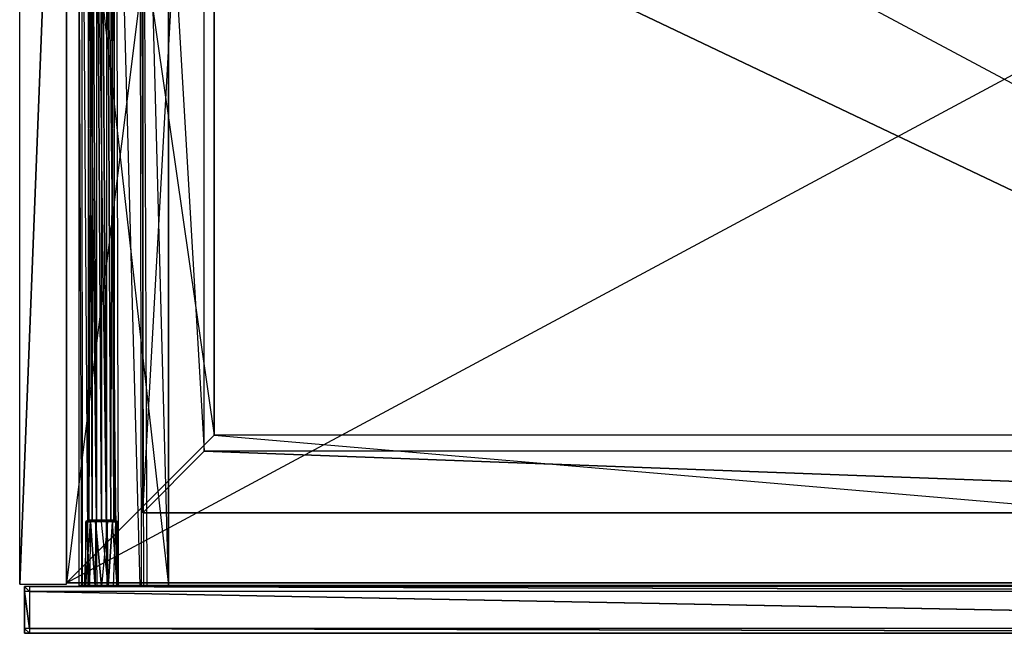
# Model space of a CAD drawing. Extents: x 0 to 0.8, y -0.499 to 0.
# Tile 1 of 4: x 0 to 0.4, y -0.499 to -0.249. Entities that reach past the tile are written whole.
import ezdxf

# ---------------------------------------------------------------- set-up
doc = ezdxf.new("R2010")
doc.units = 0
for name, color, linetype in [('L10_DRAWERBOX_LEGATO_REL_6_X_36', 7, 'CONTINUOUS'), ('L12_DRAWERBOX_LEGATO_REL_4_X_13', 7, 'CONTINUOUS'), ('L13_DRAWERBOX_LEGATO_REL_3_X_67', 7, 'CONTINUOUS'), ('L1_KORPUS_LEGATO_BO_X_7620__Y_4', 7, 'CONTINUOUS'), ('L3_KORPUS_LEGATO_3_N_B22100____', 7, 'CONTINUOUS'), ('L5_KORPUS_LEGATO_1_N_B22100____', 7, 'CONTINUOUS'), ('L6_KORPUS_LEGATO_0_N_B22100____', 7, 'CONTINUOUS'), ('L7_KORPUS_LEGATO_SE_X_190__Y_47', 7, 'CONTINUOUS'), ('L8_FRONT_LEGATO_S2S2_X_4230__Y_', 7, 'CONTINUOUS')]:
    doc.layers.add(name, color=color, linetype=linetype)

msp = doc.modelspace()

# ---------------------------------------------------------------- linework, layer by layer
at = {"layer": 'L10_DRAWERBOX_LEGATO_REL_6_X_36', "color": 8}
for points, invisible_edges in [([(0.060485, -0.4795, 0.032), (0.024, -0.1555, 0.032), (0.024, -0.4795, 0.032), (0.060485, -0.4795, 0.032)], 13), ([(0.024, -0.1555, 0.032), (0.060485, -0.4795, 0.032), (0.060485, -0.1555, 0.032), (0.024, -0.1555, 0.032)], 14), ([(0.024, -0.1555, 0.032), (0.025286, -0.4795, 0.10758), (0.024, -0.4795, 0.032), (0.024, -0.1555, 0.032)], 13), ([(0.025286, -0.4795, 0.10758), (0.024, -0.1555, 0.032), (0.025286, -0.1555, 0.10758), (0.025286, -0.4795, 0.10758)], 14), ([(0.025286, -0.1555, 0.10758), (0.025533, -0.4795, 0.110955), (0.025286, -0.4795, 0.10758), (0.025286, -0.1555, 0.10758)], 13), ([(0.025533, -0.4795, 0.110955), (0.025286, -0.1555, 0.10758), (0.025533, -0.1555, 0.110955), (0.025533, -0.4795, 0.110955)], 14), ([(0.025533, -0.1555, 0.110955), (0.02788, -0.4795, 0.114232), (0.025533, -0.4795, 0.110955), (0.025533, -0.1555, 0.110955)], 13), ([(0.02788, -0.4795, 0.114232), (0.025533, -0.1555, 0.110955), (0.02788, -0.1555, 0.114232), (0.02788, -0.4795, 0.114232)], 14), ([(0.02788, -0.1555, 0.114232), (0.031526, -0.4795, 0.115948), (0.02788, -0.4795, 0.114232), (0.02788, -0.1555, 0.114232)], 13), ([(0.031526, -0.4795, 0.115948), (0.02788, -0.1555, 0.114232), (0.031526, -0.1555, 0.115948), (0.031526, -0.4795, 0.115948)], 14), ([(0.031526, -0.1555, 0.115948), (0.035589, -0.4795, 0.115998), (0.031526, -0.4795, 0.115948), (0.031526, -0.1555, 0.115948)], 13), ([(0.035589, -0.4795, 0.115998), (0.031526, -0.1555, 0.115948), (0.035589, -0.1555, 0.115998), (0.035589, -0.4795, 0.115998)], 14), ([(0.035589, -0.1555, 0.115998), (0.039428, -0.4795, 0.114666), (0.035589, -0.4795, 0.115998), (0.035589, -0.1555, 0.115998)], 13), ([(0.039428, -0.4795, 0.114666), (0.035589, -0.1555, 0.115998), (0.039428, -0.1555, 0.114666), (0.039428, -0.4795, 0.114666)], 14), ([(0.039428, -0.1555, 0.114666), (0.04018, -0.4795, 0.113598), (0.039428, -0.4795, 0.114666), (0.039428, -0.1555, 0.114666)], 13), ([(0.04018, -0.4795, 0.113598), (0.039428, -0.1555, 0.114666), (0.04018, -0.1555, 0.113598), (0.04018, -0.4795, 0.113598)], 14), ([(0.04018, -0.1555, 0.113598), (0.048889, -0.4795, 0.060646), (0.04018, -0.4795, 0.113598), (0.04018, -0.1555, 0.113598)], 13), ([(0.048889, -0.4795, 0.060646), (0.04018, -0.1555, 0.113598), (0.048889, -0.1555, 0.060646), (0.048889, -0.4795, 0.060646)], 14), ([(0.048889, -0.1555, 0.060646), (0.04947, -0.4795, 0.058607), (0.048889, -0.4795, 0.060646), (0.048889, -0.1555, 0.060646)], 13), ([(0.04947, -0.4795, 0.058607), (0.048889, -0.1555, 0.060646), (0.04947, -0.1555, 0.058607), (0.04947, -0.4795, 0.058607)], 14), ([(0.04947, -0.1555, 0.058607), (0.050433, -0.4795, 0.056719), (0.04947, -0.4795, 0.058607), (0.04947, -0.1555, 0.058607)], 13), ([(0.050433, -0.4795, 0.056719), (0.04947, -0.1555, 0.058607), (0.050433, -0.1555, 0.056719), (0.050433, -0.4795, 0.056719)], 14), ([(0.050433, -0.1555, 0.056719), (0.051741, -0.4795, 0.055052), (0.050433, -0.4795, 0.056719), (0.050433, -0.1555, 0.056719)], 13), ([(0.051741, -0.4795, 0.055052), (0.050433, -0.1555, 0.056719), (0.051741, -0.1555, 0.055052), (0.051741, -0.4795, 0.055052)], 14), ([(0.051741, -0.1555, 0.055052), (0.060485, -0.4795, 0.048743), (0.051741, -0.4795, 0.055052), (0.051741, -0.1555, 0.055052)], 13), ([(0.060485, -0.4795, 0.048743), (0.051741, -0.1555, 0.055052), (0.060485, -0.1555, 0.048743), (0.060485, -0.4795, 0.048743)], 14), ([(0.060485, -0.1555, 0.048743), (0.060485, -0.4795, 0.032), (0.060485, -0.4795, 0.048743), (0.060485, -0.1555, 0.048743)], 13), ([(0.060485, -0.4795, 0.032), (0.060485, -0.1555, 0.048743), (0.060485, -0.1555, 0.032), (0.060485, -0.4795, 0.032)], 14), ([(0.025286, -0.4795, 0.10758), (0.060485, -0.4795, 0.032), (0.024, -0.4795, 0.032), (0.025286, -0.4795, 0.10758)], 13), ([(0.060485, -0.4795, 0.032), (0.025286, -0.4795, 0.10758), (0.04947, -0.4795, 0.058607), (0.060485, -0.4795, 0.032)], 10), ([(0.04947, -0.4795, 0.058607), (0.025286, -0.4795, 0.10758), (0.048889, -0.4795, 0.060646), (0.04947, -0.4795, 0.058607)], 10), ([(0.048889, -0.4795, 0.060646), (0.025286, -0.4795, 0.10758), (0.04018, -0.4795, 0.113598), (0.048889, -0.4795, 0.060646)], 13), ([(0.04018, -0.4795, 0.113598), (0.025286, -0.4795, 0.10758), (0.025533, -0.4795, 0.110955), (0.04018, -0.4795, 0.113598)], 14), ([(0.04018, -0.4795, 0.113598), (0.025533, -0.4795, 0.110955), (0.02788, -0.4795, 0.114232), (0.04018, -0.4795, 0.113598)], 15), ([(0.04018, -0.4795, 0.113598), (0.02788, -0.4795, 0.114232), (0.039428, -0.4795, 0.114666), (0.04018, -0.4795, 0.113598)], 15), ([(0.039428, -0.4795, 0.114666), (0.02788, -0.4795, 0.114232), (0.031526, -0.4795, 0.115948), (0.039428, -0.4795, 0.114666)], 15), ([(0.039428, -0.4795, 0.114666), (0.031526, -0.4795, 0.115948), (0.035589, -0.4795, 0.115998), (0.039428, -0.4795, 0.114666)], 15), ([(0.060485, -0.4795, 0.032), (0.04947, -0.4795, 0.058607), (0.050433, -0.4795, 0.056719), (0.060485, -0.4795, 0.032)], 13), ([(0.060485, -0.4795, 0.032), (0.050433, -0.4795, 0.056719), (0.051741, -0.4795, 0.055052), (0.060485, -0.4795, 0.032)], 10), ([(0.060485, -0.4795, 0.032), (0.051741, -0.4795, 0.055052), (0.060485, -0.4795, 0.048743), (0.060485, -0.4795, 0.032)], 13)]:
    msp.add_3dface(points, dxfattribs=dict(at, invisible_edges=invisible_edges))
at = {"layer": 'L12_DRAWERBOX_LEGATO_REL_4_X_13', "color": 8}
for points, invisible_edges in [([(0.027831, -0.143025, 0.1666), (0.028243, -0.452987, 0.168674), (0.027831, -0.452987, 0.1666), (0.027831, -0.143025, 0.1666)], 13), ([(0.028243, -0.452987, 0.168674), (0.027831, -0.143025, 0.1666), (0.028243, -0.143025, 0.168674), (0.028243, -0.452987, 0.168674)], 14), ([(0.028243, -0.143025, 0.164526), (0.027831, -0.452987, 0.1666), (0.028243, -0.452987, 0.164526), (0.028243, -0.143025, 0.164526)], 13), ([(0.027831, -0.452987, 0.1666), (0.028243, -0.143025, 0.164526), (0.027831, -0.143025, 0.1666), (0.027831, -0.452987, 0.1666)], 14), ([(0.028243, -0.143025, 0.168674), (0.029418, -0.452987, 0.170432), (0.028243, -0.452987, 0.168674), (0.028243, -0.143025, 0.168674)], 13), ([(0.029418, -0.452987, 0.170432), (0.028243, -0.143025, 0.168674), (0.029418, -0.143025, 0.170432), (0.029418, -0.452987, 0.170432)], 14), ([(0.029418, -0.143025, 0.162768), (0.028243, -0.452987, 0.164526), (0.029418, -0.452987, 0.162768), (0.029418, -0.143025, 0.162768)], 13), ([(0.028243, -0.452987, 0.164526), (0.029418, -0.143025, 0.162768), (0.028243, -0.143025, 0.164526), (0.028243, -0.452987, 0.164526)], 14), ([(0.029418, -0.143025, 0.170432), (0.031176, -0.452987, 0.171607), (0.029418, -0.452987, 0.170432), (0.029418, -0.143025, 0.170432)], 13), ([(0.031176, -0.452987, 0.171607), (0.029418, -0.143025, 0.170432), (0.031176, -0.143025, 0.171607), (0.031176, -0.452987, 0.171607)], 14), ([(0.031176, -0.452987, 0.161593), (0.029418, -0.143025, 0.162768), (0.029418, -0.452987, 0.162768), (0.031176, -0.452987, 0.161593)], 13), ([(0.029418, -0.143025, 0.162768), (0.031176, -0.452987, 0.161593), (0.031176, -0.143025, 0.161593), (0.029418, -0.143025, 0.162768)], 14), ([(0.031176, -0.143025, 0.171607), (0.03325, -0.452987, 0.172019), (0.031176, -0.452987, 0.171607), (0.031176, -0.143025, 0.171607)], 13), ([(0.03325, -0.452987, 0.172019), (0.031176, -0.143025, 0.171607), (0.03325, -0.143025, 0.172019), (0.03325, -0.452987, 0.172019)], 14), ([(0.03325, -0.452987, 0.161181), (0.031176, -0.143025, 0.161593), (0.031176, -0.452987, 0.161593), (0.03325, -0.452987, 0.161181)], 13), ([(0.031176, -0.143025, 0.161593), (0.03325, -0.452987, 0.161181), (0.03325, -0.143025, 0.161181), (0.031176, -0.143025, 0.161593)], 14), ([(0.035324, -0.452987, 0.161593), (0.03325, -0.143025, 0.161181), (0.03325, -0.452987, 0.161181), (0.035324, -0.452987, 0.161593)], 13), ([(0.03325, -0.143025, 0.161181), (0.035324, -0.452987, 0.161593), (0.035324, -0.143025, 0.161593), (0.03325, -0.143025, 0.161181)], 14), ([(0.03325, -0.143025, 0.172019), (0.035324, -0.452987, 0.171607), (0.03325, -0.452987, 0.172019), (0.03325, -0.143025, 0.172019)], 13), ([(0.035324, -0.452987, 0.171607), (0.03325, -0.143025, 0.172019), (0.035324, -0.143025, 0.171607), (0.035324, -0.452987, 0.171607)], 14), ([(0.037082, -0.452987, 0.162768), (0.035324, -0.143025, 0.161593), (0.035324, -0.452987, 0.161593), (0.037082, -0.452987, 0.162768)], 13), ([(0.035324, -0.143025, 0.161593), (0.037082, -0.452987, 0.162768), (0.037082, -0.143025, 0.162768), (0.035324, -0.143025, 0.161593)], 14), ([(0.035324, -0.143025, 0.171607), (0.037082, -0.452987, 0.170432), (0.035324, -0.452987, 0.171607), (0.035324, -0.143025, 0.171607)], 13), ([(0.037082, -0.452987, 0.170432), (0.035324, -0.143025, 0.171607), (0.037082, -0.143025, 0.170432), (0.037082, -0.452987, 0.170432)], 14), ([(0.038257, -0.143025, 0.164526), (0.037082, -0.452987, 0.162768), (0.038257, -0.452987, 0.164526), (0.038257, -0.143025, 0.164526)], 13), ([(0.037082, -0.452987, 0.162768), (0.038257, -0.143025, 0.164526), (0.037082, -0.143025, 0.162768), (0.037082, -0.452987, 0.162768)], 14), ([(0.037082, -0.143025, 0.170432), (0.038257, -0.452987, 0.168674), (0.037082, -0.452987, 0.170432), (0.037082, -0.143025, 0.170432)], 13), ([(0.038257, -0.452987, 0.168674), (0.037082, -0.143025, 0.170432), (0.038257, -0.143025, 0.168674), (0.038257, -0.452987, 0.168674)], 14), ([(0.03867, -0.143025, 0.1666), (0.038257, -0.452987, 0.164526), (0.03867, -0.452987, 0.1666), (0.03867, -0.143025, 0.1666)], 13), ([(0.038257, -0.452987, 0.164526), (0.03867, -0.143025, 0.1666), (0.038257, -0.143025, 0.164526), (0.038257, -0.452987, 0.164526)], 14), ([(0.038257, -0.143025, 0.168674), (0.03867, -0.452987, 0.1666), (0.038257, -0.452987, 0.168674), (0.038257, -0.143025, 0.168674)], 13), ([(0.03867, -0.452987, 0.1666), (0.038257, -0.143025, 0.168674), (0.03867, -0.143025, 0.1666), (0.03867, -0.452987, 0.1666)], 14), ([(0.026897, -0.453606, 0.1666), (0.026841, -0.4798, 0.169255), (0.026313, -0.4798, 0.1666), (0.026897, -0.453606, 0.1666)], 13), ([(0.02738, -0.453606, 0.164169), (0.026313, -0.4798, 0.1666), (0.026841, -0.4798, 0.163945), (0.02738, -0.453606, 0.164169)], 13), ([(0.026313, -0.4798, 0.1666), (0.02738, -0.453606, 0.164169), (0.026897, -0.453606, 0.1666), (0.026313, -0.4798, 0.1666)], 14), ([(0.026841, -0.4798, 0.169255), (0.026897, -0.453606, 0.1666), (0.02738, -0.453606, 0.169031), (0.026841, -0.4798, 0.169255)], 14), ([(0.02738, -0.453606, 0.169031), (0.028345, -0.4798, 0.171505), (0.026841, -0.4798, 0.169255), (0.02738, -0.453606, 0.169031)], 13), ([(0.028758, -0.453606, 0.162107), (0.026841, -0.4798, 0.163945), (0.028345, -0.4798, 0.161695), (0.028758, -0.453606, 0.162107)], 13), ([(0.026841, -0.4798, 0.163945), (0.028758, -0.453606, 0.162107), (0.02738, -0.453606, 0.164169), (0.026841, -0.4798, 0.163945)], 14), ([(0.027387, -0.4533, 0.164171), (0.026897, -0.453606, 0.1666), (0.02738, -0.453606, 0.164169), (0.027387, -0.4533, 0.164171)], 13), ([(0.026897, -0.453606, 0.1666), (0.027387, -0.4533, 0.164171), (0.026904, -0.4533, 0.1666), (0.026897, -0.453606, 0.1666)], 14), ([(0.026904, -0.4533, 0.1666), (0.02738, -0.453606, 0.169031), (0.026897, -0.453606, 0.1666), (0.026904, -0.4533, 0.1666)], 13), ([(0.028243, -0.4533, 0.164526), (0.026904, -0.4533, 0.1666), (0.027387, -0.4533, 0.164171), (0.028243, -0.4533, 0.164526)], 13), ([(0.026904, -0.4533, 0.1666), (0.028243, -0.4533, 0.164526), (0.027831, -0.4533, 0.1666), (0.026904, -0.4533, 0.1666)], 14), ([(0.028243, -0.4533, 0.168674), (0.026904, -0.4533, 0.1666), (0.027831, -0.4533, 0.1666), (0.028243, -0.4533, 0.168674)], 13), ([(0.026904, -0.4533, 0.1666), (0.028243, -0.4533, 0.168674), (0.027387, -0.4533, 0.169029), (0.026904, -0.4533, 0.1666)], 14), ([(0.02738, -0.453606, 0.169031), (0.026904, -0.4533, 0.1666), (0.027387, -0.4533, 0.169029), (0.02738, -0.453606, 0.169031)], 14), ([(0.028762, -0.4533, 0.162112), (0.02738, -0.453606, 0.164169), (0.028758, -0.453606, 0.162107), (0.028762, -0.4533, 0.162112)], 13), ([(0.02738, -0.453606, 0.164169), (0.028762, -0.4533, 0.162112), (0.027387, -0.4533, 0.164171), (0.02738, -0.453606, 0.164169)], 14), ([(0.027387, -0.4533, 0.169029), (0.028758, -0.453606, 0.171093), (0.02738, -0.453606, 0.169031), (0.027387, -0.4533, 0.169029)], 13), ([(0.028345, -0.4798, 0.171505), (0.02738, -0.453606, 0.169031), (0.028758, -0.453606, 0.171093), (0.028345, -0.4798, 0.171505)], 14), ([(0.029418, -0.4533, 0.170432), (0.027387, -0.4533, 0.169029), (0.028243, -0.4533, 0.168674), (0.029418, -0.4533, 0.170432)], 13), ([(0.027387, -0.4533, 0.169029), (0.029418, -0.4533, 0.170432), (0.028762, -0.4533, 0.171088), (0.027387, -0.4533, 0.169029)], 14), ([(0.029418, -0.4533, 0.162768), (0.027387, -0.4533, 0.164171), (0.028762, -0.4533, 0.162112), (0.029418, -0.4533, 0.162768)], 13), ([(0.027387, -0.4533, 0.164171), (0.029418, -0.4533, 0.162768), (0.028243, -0.4533, 0.164526), (0.027387, -0.4533, 0.164171)], 14), ([(0.028758, -0.453606, 0.171093), (0.027387, -0.4533, 0.169029), (0.028762, -0.4533, 0.171088), (0.028758, -0.453606, 0.171093)], 14), ([(0.028243, -0.452987, 0.164526), (0.027831, -0.4533, 0.1666), (0.028243, -0.4533, 0.164526), (0.028243, -0.452987, 0.164526)], 13), ([(0.027831, -0.4533, 0.1666), (0.028243, -0.452987, 0.164526), (0.027831, -0.452987, 0.1666), (0.027831, -0.4533, 0.1666)], 14), ([(0.027831, -0.452987, 0.1666), (0.028243, -0.4533, 0.168674), (0.027831, -0.4533, 0.1666), (0.027831, -0.452987, 0.1666)], 13), ([(0.028243, -0.4533, 0.168674), (0.027831, -0.452987, 0.1666), (0.028243, -0.452987, 0.168674), (0.028243, -0.4533, 0.168674)], 14), ([(0.029418, -0.452987, 0.162768), (0.028243, -0.4533, 0.164526), (0.029418, -0.4533, 0.162768), (0.029418, -0.452987, 0.162768)], 13), ([(0.028243, -0.4533, 0.164526), (0.029418, -0.452987, 0.162768), (0.028243, -0.452987, 0.164526), (0.028243, -0.4533, 0.164526)], 14), ([(0.028243, -0.452987, 0.168674), (0.029418, -0.4533, 0.170432), (0.028243, -0.4533, 0.168674), (0.028243, -0.452987, 0.168674)], 13), ([(0.029418, -0.4533, 0.170432), (0.028243, -0.452987, 0.168674), (0.029418, -0.452987, 0.170432), (0.029418, -0.4533, 0.170432)], 14), ([(0.028758, -0.453606, 0.171093), (0.030595, -0.4798, 0.173009), (0.028345, -0.4798, 0.171505), (0.028758, -0.453606, 0.171093)], 13), ([(0.030595, -0.4798, 0.160191), (0.028758, -0.453606, 0.162107), (0.028345, -0.4798, 0.161695), (0.030595, -0.4798, 0.160191)], 13), ([(0.030819, -0.453606, 0.16073), (0.028762, -0.4533, 0.162112), (0.028758, -0.453606, 0.162107), (0.030819, -0.453606, 0.16073)], 13), ([(0.028762, -0.4533, 0.171088), (0.030819, -0.453606, 0.17247), (0.028758, -0.453606, 0.171093), (0.028762, -0.4533, 0.171088)], 13), ([(0.030595, -0.4798, 0.173009), (0.028758, -0.453606, 0.171093), (0.030819, -0.453606, 0.17247), (0.030595, -0.4798, 0.173009)], 14), ([(0.028758, -0.453606, 0.162107), (0.030595, -0.4798, 0.160191), (0.030819, -0.453606, 0.16073), (0.028758, -0.453606, 0.162107)], 14), ([(0.031176, -0.4533, 0.171607), (0.028762, -0.4533, 0.171088), (0.029418, -0.4533, 0.170432), (0.031176, -0.4533, 0.171607)], 13), ([(0.028762, -0.4533, 0.171088), (0.031176, -0.4533, 0.171607), (0.030821, -0.4533, 0.172464), (0.028762, -0.4533, 0.171088)], 14), ([(0.031176, -0.4533, 0.161593), (0.028762, -0.4533, 0.162112), (0.030821, -0.4533, 0.160736), (0.031176, -0.4533, 0.161593)], 13), ([(0.028762, -0.4533, 0.162112), (0.031176, -0.4533, 0.161593), (0.029418, -0.4533, 0.162768), (0.028762, -0.4533, 0.162112)], 14), ([(0.028762, -0.4533, 0.162112), (0.030819, -0.453606, 0.16073), (0.030821, -0.4533, 0.160736), (0.028762, -0.4533, 0.162112)], 14), ([(0.030819, -0.453606, 0.17247), (0.028762, -0.4533, 0.171088), (0.030821, -0.4533, 0.172464), (0.030819, -0.453606, 0.17247)], 14), ([(0.031176, -0.4533, 0.161593), (0.029418, -0.452987, 0.162768), (0.029418, -0.4533, 0.162768), (0.031176, -0.4533, 0.161593)], 13), ([(0.029418, -0.452987, 0.162768), (0.031176, -0.4533, 0.161593), (0.031176, -0.452987, 0.161593), (0.029418, -0.452987, 0.162768)], 14), ([(0.031176, -0.452987, 0.171607), (0.029418, -0.4533, 0.170432), (0.029418, -0.452987, 0.170432), (0.031176, -0.452987, 0.171607)], 13), ([(0.029418, -0.4533, 0.170432), (0.031176, -0.452987, 0.171607), (0.031176, -0.4533, 0.171607), (0.029418, -0.4533, 0.170432)], 14), ([(0.03325, -0.4798, 0.159663), (0.030819, -0.453606, 0.16073), (0.030595, -0.4798, 0.160191), (0.03325, -0.4798, 0.159663)], 13), ([(0.030819, -0.453606, 0.17247), (0.03325, -0.4798, 0.173537), (0.030595, -0.4798, 0.173009), (0.030819, -0.453606, 0.17247)], 13), ([(0.030821, -0.4533, 0.172464), (0.03325, -0.453606, 0.172953), (0.030819, -0.453606, 0.17247), (0.030821, -0.4533, 0.172464)], 13), ([(0.03325, -0.453606, 0.160247), (0.030821, -0.4533, 0.160736), (0.030819, -0.453606, 0.16073), (0.03325, -0.453606, 0.160247)], 13), ([(0.030819, -0.453606, 0.16073), (0.03325, -0.4798, 0.159663), (0.03325, -0.453606, 0.160247), (0.030819, -0.453606, 0.16073)], 14), ([(0.03325, -0.4798, 0.173537), (0.030819, -0.453606, 0.17247), (0.03325, -0.453606, 0.172953), (0.03325, -0.4798, 0.173537)], 14), ([(0.03325, -0.4533, 0.161181), (0.030821, -0.4533, 0.160736), (0.03325, -0.4533, 0.160253), (0.03325, -0.4533, 0.161181)], 13), ([(0.030821, -0.4533, 0.160736), (0.03325, -0.4533, 0.161181), (0.031176, -0.4533, 0.161593), (0.030821, -0.4533, 0.160736)], 14), ([(0.03325, -0.4533, 0.172019), (0.030821, -0.4533, 0.172464), (0.031176, -0.4533, 0.171607), (0.03325, -0.4533, 0.172019)], 13), ([(0.030821, -0.4533, 0.172464), (0.03325, -0.4533, 0.172019), (0.03325, -0.4533, 0.172947), (0.030821, -0.4533, 0.172464)], 14), ([(0.03325, -0.453606, 0.172953), (0.030821, -0.4533, 0.172464), (0.03325, -0.4533, 0.172947), (0.03325, -0.453606, 0.172953)], 14), ([(0.030821, -0.4533, 0.160736), (0.03325, -0.453606, 0.160247), (0.03325, -0.4533, 0.160253), (0.030821, -0.4533, 0.160736)], 14), ([(0.03325, -0.4533, 0.161181), (0.031176, -0.452987, 0.161593), (0.031176, -0.4533, 0.161593), (0.03325, -0.4533, 0.161181)], 13), ([(0.031176, -0.452987, 0.161593), (0.03325, -0.4533, 0.161181), (0.03325, -0.452987, 0.161181), (0.031176, -0.452987, 0.161593)], 14), ([(0.03325, -0.452987, 0.172019), (0.031176, -0.4533, 0.171607), (0.031176, -0.452987, 0.171607), (0.03325, -0.452987, 0.172019)], 13), ([(0.031176, -0.4533, 0.171607), (0.03325, -0.452987, 0.172019), (0.03325, -0.4533, 0.172019), (0.031176, -0.4533, 0.171607)], 14), ([(0.035324, -0.452987, 0.171607), (0.03325, -0.4533, 0.172019), (0.03325, -0.452987, 0.172019), (0.035324, -0.452987, 0.171607)], 13), ([(0.03325, -0.4533, 0.172019), (0.035324, -0.452987, 0.171607), (0.035324, -0.4533, 0.171607), (0.03325, -0.4533, 0.172019)], 14), ([(0.035324, -0.4533, 0.161593), (0.03325, -0.452987, 0.161181), (0.03325, -0.4533, 0.161181), (0.035324, -0.4533, 0.161593)], 13), ([(0.03325, -0.452987, 0.161181), (0.035324, -0.4533, 0.161593), (0.035324, -0.452987, 0.161593), (0.03325, -0.452987, 0.161181)], 14), ([(0.035679, -0.4533, 0.160736), (0.03325, -0.4533, 0.161181), (0.03325, -0.4533, 0.160253), (0.035679, -0.4533, 0.160736)], 13), ([(0.03325, -0.4533, 0.161181), (0.035679, -0.4533, 0.160736), (0.035324, -0.4533, 0.161593), (0.03325, -0.4533, 0.161181)], 14), ([(0.035679, -0.4533, 0.172464), (0.03325, -0.4533, 0.172019), (0.035324, -0.4533, 0.171607), (0.035679, -0.4533, 0.172464)], 13), ([(0.03325, -0.4533, 0.172019), (0.035679, -0.4533, 0.172464), (0.03325, -0.4533, 0.172947), (0.03325, -0.4533, 0.172019)], 14), ([(0.03325, -0.4533, 0.172947), (0.035682, -0.453606, 0.17247), (0.03325, -0.453606, 0.172953), (0.03325, -0.4533, 0.172947)], 13), ([(0.035682, -0.453606, 0.17247), (0.03325, -0.4533, 0.172947), (0.035679, -0.4533, 0.172464), (0.035682, -0.453606, 0.17247)], 14), ([(0.03325, -0.453606, 0.160247), (0.035679, -0.4533, 0.160736), (0.03325, -0.4533, 0.160253), (0.03325, -0.453606, 0.160247)], 13), ([(0.035679, -0.4533, 0.160736), (0.03325, -0.453606, 0.160247), (0.035682, -0.453606, 0.16073), (0.035679, -0.4533, 0.160736)], 14), ([(0.03325, -0.4798, 0.159663), (0.035682, -0.453606, 0.16073), (0.03325, -0.453606, 0.160247), (0.03325, -0.4798, 0.159663)], 13), ([(0.035682, -0.453606, 0.16073), (0.03325, -0.4798, 0.159663), (0.035905, -0.4798, 0.160191), (0.035682, -0.453606, 0.16073)], 14), ([(0.03325, -0.453606, 0.172953), (0.035905, -0.4798, 0.173009), (0.03325, -0.4798, 0.173537), (0.03325, -0.453606, 0.172953)], 13), ([(0.035905, -0.4798, 0.173009), (0.03325, -0.453606, 0.172953), (0.035682, -0.453606, 0.17247), (0.035905, -0.4798, 0.173009)], 14), ([(0.037082, -0.452987, 0.170432), (0.035324, -0.4533, 0.171607), (0.035324, -0.452987, 0.171607), (0.037082, -0.452987, 0.170432)], 13), ([(0.035324, -0.4533, 0.171607), (0.037082, -0.452987, 0.170432), (0.037082, -0.4533, 0.170432), (0.035324, -0.4533, 0.171607)], 14), ([(0.037082, -0.4533, 0.162768), (0.035324, -0.452987, 0.161593), (0.035324, -0.4533, 0.161593), (0.037082, -0.4533, 0.162768)], 13), ([(0.035324, -0.452987, 0.161593), (0.037082, -0.4533, 0.162768), (0.037082, -0.452987, 0.162768), (0.035324, -0.452987, 0.161593)], 14), ([(0.037738, -0.4533, 0.162112), (0.035324, -0.4533, 0.161593), (0.035679, -0.4533, 0.160736), (0.037738, -0.4533, 0.162112)], 13), ([(0.035324, -0.4533, 0.161593), (0.037738, -0.4533, 0.162112), (0.037082, -0.4533, 0.162768), (0.035324, -0.4533, 0.161593)], 14), ([(0.037738, -0.4533, 0.171088), (0.035324, -0.4533, 0.171607), (0.037082, -0.4533, 0.170432), (0.037738, -0.4533, 0.171088)], 13), ([(0.035324, -0.4533, 0.171607), (0.037738, -0.4533, 0.171088), (0.035679, -0.4533, 0.172464), (0.035324, -0.4533, 0.171607)], 14), ([(0.037738, -0.4533, 0.171088), (0.035682, -0.453606, 0.17247), (0.035679, -0.4533, 0.172464), (0.037738, -0.4533, 0.171088)], 13), ([(0.035682, -0.453606, 0.16073), (0.037738, -0.4533, 0.162112), (0.035679, -0.4533, 0.160736), (0.035682, -0.453606, 0.16073)], 13), ([(0.035682, -0.453606, 0.17247), (0.037738, -0.4533, 0.171088), (0.037743, -0.453606, 0.171093), (0.035682, -0.453606, 0.17247)], 14), ([(0.037738, -0.4533, 0.162112), (0.035682, -0.453606, 0.16073), (0.037743, -0.453606, 0.162107), (0.037738, -0.4533, 0.162112)], 14), ([(0.035905, -0.4798, 0.160191), (0.037743, -0.453606, 0.162107), (0.035682, -0.453606, 0.16073), (0.035905, -0.4798, 0.160191)], 13), ([(0.037743, -0.453606, 0.171093), (0.035905, -0.4798, 0.173009), (0.035682, -0.453606, 0.17247), (0.037743, -0.453606, 0.171093)], 13), ([(0.037743, -0.453606, 0.162107), (0.035905, -0.4798, 0.160191), (0.038156, -0.4798, 0.161695), (0.037743, -0.453606, 0.162107)], 14), ([(0.035905, -0.4798, 0.173009), (0.037743, -0.453606, 0.171093), (0.038156, -0.4798, 0.171505), (0.035905, -0.4798, 0.173009)], 14), ([(0.037082, -0.452987, 0.170432), (0.038257, -0.4533, 0.168674), (0.037082, -0.4533, 0.170432), (0.037082, -0.452987, 0.170432)], 13), ([(0.038257, -0.4533, 0.168674), (0.037082, -0.452987, 0.170432), (0.038257, -0.452987, 0.168674), (0.038257, -0.4533, 0.168674)], 14), ([(0.038257, -0.452987, 0.164526), (0.037082, -0.4533, 0.162768), (0.038257, -0.4533, 0.164526), (0.038257, -0.452987, 0.164526)], 13), ([(0.037082, -0.4533, 0.162768), (0.038257, -0.452987, 0.164526), (0.037082, -0.452987, 0.162768), (0.037082, -0.4533, 0.162768)], 14), ([(0.039114, -0.4533, 0.164171), (0.037082, -0.4533, 0.162768), (0.037738, -0.4533, 0.162112), (0.039114, -0.4533, 0.164171)], 13), ([(0.037082, -0.4533, 0.162768), (0.039114, -0.4533, 0.164171), (0.038257, -0.4533, 0.164526), (0.037082, -0.4533, 0.162768)], 14), ([(0.039114, -0.4533, 0.169029), (0.037082, -0.4533, 0.170432), (0.038257, -0.4533, 0.168674), (0.039114, -0.4533, 0.169029)], 13), ([(0.037082, -0.4533, 0.170432), (0.039114, -0.4533, 0.169029), (0.037738, -0.4533, 0.171088), (0.037082, -0.4533, 0.170432)], 14), ([(0.037743, -0.453606, 0.162107), (0.039114, -0.4533, 0.164171), (0.037738, -0.4533, 0.162112), (0.037743, -0.453606, 0.162107)], 14), ([(0.037738, -0.4533, 0.171088), (0.03912, -0.453606, 0.169031), (0.037743, -0.453606, 0.171093), (0.037738, -0.4533, 0.171088)], 13), ([(0.03912, -0.453606, 0.169031), (0.037738, -0.4533, 0.171088), (0.039114, -0.4533, 0.169029), (0.03912, -0.453606, 0.169031)], 14), ([(0.039114, -0.4533, 0.164171), (0.037743, -0.453606, 0.162107), (0.03912, -0.453606, 0.164169), (0.039114, -0.4533, 0.164171)], 13), ([(0.037743, -0.453606, 0.171093), (0.03966, -0.4798, 0.169255), (0.038156, -0.4798, 0.171505), (0.037743, -0.453606, 0.171093)], 13), ([(0.03966, -0.4798, 0.169255), (0.037743, -0.453606, 0.171093), (0.03912, -0.453606, 0.169031), (0.03966, -0.4798, 0.169255)], 14), ([(0.038156, -0.4798, 0.161695), (0.03912, -0.453606, 0.164169), (0.037743, -0.453606, 0.162107), (0.038156, -0.4798, 0.161695)], 14), ([(0.03912, -0.453606, 0.164169), (0.038156, -0.4798, 0.161695), (0.03966, -0.4798, 0.163945), (0.03912, -0.453606, 0.164169)], 13), ([(0.038257, -0.452987, 0.168674), (0.03867, -0.4533, 0.1666), (0.038257, -0.4533, 0.168674), (0.038257, -0.452987, 0.168674)], 13), ([(0.03867, -0.4533, 0.1666), (0.038257, -0.452987, 0.168674), (0.03867, -0.452987, 0.1666), (0.03867, -0.4533, 0.1666)], 14), ([(0.03867, -0.452987, 0.1666), (0.038257, -0.4533, 0.164526), (0.03867, -0.4533, 0.1666), (0.03867, -0.452987, 0.1666)], 13), ([(0.038257, -0.4533, 0.164526), (0.03867, -0.452987, 0.1666), (0.038257, -0.452987, 0.164526), (0.038257, -0.4533, 0.164526)], 14), ([(0.039597, -0.4533, 0.1666), (0.038257, -0.4533, 0.164526), (0.039114, -0.4533, 0.164171), (0.039597, -0.4533, 0.1666)], 13), ([(0.038257, -0.4533, 0.164526), (0.039597, -0.4533, 0.1666), (0.03867, -0.4533, 0.1666), (0.038257, -0.4533, 0.164526)], 14), ([(0.03867, -0.4533, 0.1666), (0.039114, -0.4533, 0.169029), (0.038257, -0.4533, 0.168674), (0.03867, -0.4533, 0.1666)], 14), ([(0.039114, -0.4533, 0.169029), (0.03867, -0.4533, 0.1666), (0.039597, -0.4533, 0.1666), (0.039114, -0.4533, 0.169029)], 13), ([(0.03912, -0.453606, 0.164169), (0.039597, -0.4533, 0.1666), (0.039114, -0.4533, 0.164171), (0.03912, -0.453606, 0.164169)], 14), ([(0.039114, -0.4533, 0.169029), (0.039604, -0.453606, 0.1666), (0.03912, -0.453606, 0.169031), (0.039114, -0.4533, 0.169029)], 13), ([(0.039604, -0.453606, 0.1666), (0.039114, -0.4533, 0.169029), (0.039597, -0.4533, 0.1666), (0.039604, -0.453606, 0.1666)], 14), ([(0.039597, -0.4533, 0.1666), (0.03912, -0.453606, 0.164169), (0.039604, -0.453606, 0.1666), (0.039597, -0.4533, 0.1666)], 13), ([(0.03912, -0.453606, 0.169031), (0.040188, -0.4798, 0.1666), (0.03966, -0.4798, 0.169255), (0.03912, -0.453606, 0.169031)], 13), ([(0.040188, -0.4798, 0.1666), (0.03912, -0.453606, 0.169031), (0.039604, -0.453606, 0.1666), (0.040188, -0.4798, 0.1666)], 14), ([(0.03966, -0.4798, 0.163945), (0.039604, -0.453606, 0.1666), (0.03912, -0.453606, 0.164169), (0.03966, -0.4798, 0.163945)], 14), ([(0.039604, -0.453606, 0.1666), (0.03966, -0.4798, 0.163945), (0.040188, -0.4798, 0.1666), (0.039604, -0.453606, 0.1666)], 13)]:
    msp.add_3dface(points, dxfattribs=dict(at, invisible_edges=invisible_edges))
at = {"layer": 'L13_DRAWERBOX_LEGATO_REL_3_X_67', "color": 8}
for points, invisible_edges in [([(0.739515, -0.4795, 0.048), (0.060485, -0.1555, 0.048), (0.060485, -0.4795, 0.048), (0.739515, -0.4795, 0.048)], 13), ([(0.060485, -0.1555, 0.048), (0.739515, -0.4795, 0.048), (0.739515, -0.1555, 0.048), (0.060485, -0.1555, 0.048)], 14), ([(0.060485, -0.1555, 0.032), (0.739515, -0.4795, 0.032), (0.060485, -0.4795, 0.032), (0.060485, -0.1555, 0.032)], 13), ([(0.739515, -0.4795, 0.032), (0.060485, -0.1555, 0.032), (0.739515, -0.1555, 0.032), (0.739515, -0.4795, 0.032)], 14), ([(0.060485, -0.1555, 0.048), (0.060485, -0.4795, 0.032), (0.060485, -0.4795, 0.048), (0.060485, -0.1555, 0.048)], 13), ([(0.060485, -0.4795, 0.032), (0.060485, -0.1555, 0.048), (0.060485, -0.1555, 0.032), (0.060485, -0.4795, 0.032)], 14), ([(0.739515, -0.4795, 0.048), (0.060485, -0.4795, 0.032), (0.739515, -0.4795, 0.032), (0.739515, -0.4795, 0.048)], 13), ([(0.060485, -0.4795, 0.032), (0.739515, -0.4795, 0.048), (0.060485, -0.4795, 0.048), (0.060485, -0.4795, 0.032)], 14)]:
    msp.add_3dface(points, dxfattribs=dict(at, invisible_edges=invisible_edges))
at = {"layer": 'L1_KORPUS_LEGATO_BO_X_7620__Y_4', "color": 8}
for points, invisible_edges in [([(0.019, -0.069, 0.02), (0.019, -0.4785, 0.001), (0.019, -0.4785, 0.02), (0.019, -0.069, 0.02)], 13), ([(0.019, -0.4785, 0.001), (0.019, -0.069, 0.02), (0.019, -0.069, 0.001), (0.019, -0.4785, 0.001)], 14), ([(0.781, -0.4785, 0.02), (0.019, -0.069, 0.02), (0.019, -0.4785, 0.02), (0.781, -0.4785, 0.02)], 13), ([(0.019, -0.069, 0.02), (0.781, -0.4785, 0.02), (0.781, -0.069, 0.02), (0.019, -0.069, 0.02)], 14), ([(0.781, -0.069, 0.001), (0.019, -0.4785, 0.001), (0.019, -0.069, 0.001), (0.781, -0.069, 0.001)], 13), ([(0.019, -0.4785, 0.001), (0.781, -0.069, 0.001), (0.781, -0.4785, 0.001), (0.019, -0.4785, 0.001)], 14), ([(0.781, -0.4785, 0.001), (0.019, -0.4785, 0.02), (0.019, -0.4785, 0.001), (0.781, -0.4785, 0.001)], 13), ([(0.019, -0.4785, 0.02), (0.781, -0.4785, 0.001), (0.781, -0.4785, 0.02), (0.019, -0.4785, 0.02)], 14)]:
    msp.add_3dface(points, dxfattribs=dict(at, invisible_edges=invisible_edges))
at = {"layer": 'L3_KORPUS_LEGATO_3_N_B22100____', "color": 8}
for points, invisible_edges in [([(0.079, 0, 0.396), (0.019, -0.4785, 0.396), (0.019, 0, 0.396), (0.079, 0, 0.396)], 10), ([(0.019, -0.4785, 0.396), (0.079, 0, 0.396), (0.079, -0.4185, 0.396), (0.019, -0.4785, 0.396)], 13), ([(0.019, 0, 0.415), (0.019, -0.4785, 0.396), (0.019, -0.4785, 0.415), (0.019, 0, 0.415)], 13), ([(0.019, -0.4785, 0.396), (0.019, 0, 0.415), (0.019, 0, 0.396), (0.019, -0.4785, 0.396)], 14), ([(0.079, -0.4185, 0.415), (0.019, 0, 0.415), (0.019, -0.4785, 0.415), (0.079, -0.4185, 0.415)], 13), ([(0.019, 0, 0.415), (0.079, -0.4185, 0.415), (0.079, 0, 0.415), (0.019, 0, 0.415)], 14), ([(0.079, 0, 0.396), (0.079, -0.4185, 0.415), (0.079, -0.4185, 0.396), (0.079, 0, 0.396)], 13), ([(0.079, -0.4185, 0.415), (0.079, 0, 0.396), (0.079, 0, 0.415), (0.079, -0.4185, 0.415)], 14), ([(0.019, -0.4785, 0.396), (0.079, -0.4185, 0.396), (0.781, -0.4785, 0.396), (0.019, -0.4785, 0.396)], 10), ([(0.781, -0.4785, 0.415), (0.079, -0.4185, 0.415), (0.019, -0.4785, 0.415), (0.781, -0.4785, 0.415)], 13), ([(0.781, -0.4785, 0.396), (0.079, -0.4185, 0.396), (0.721, -0.4185, 0.396), (0.781, -0.4785, 0.396)], 15), ([(0.079, -0.4185, 0.415), (0.721, -0.4185, 0.396), (0.079, -0.4185, 0.396), (0.079, -0.4185, 0.415)], 13), ([(0.721, -0.4185, 0.396), (0.079, -0.4185, 0.415), (0.721, -0.4185, 0.415), (0.721, -0.4185, 0.396)], 14), ([(0.079, -0.4185, 0.415), (0.781, -0.4785, 0.415), (0.721, -0.4185, 0.415), (0.079, -0.4185, 0.415)], 14), ([(0.781, -0.4785, 0.396), (0.019, -0.4785, 0.415), (0.019, -0.4785, 0.396), (0.781, -0.4785, 0.396)], 13), ([(0.019, -0.4785, 0.415), (0.781, -0.4785, 0.396), (0.781, -0.4785, 0.415), (0.019, -0.4785, 0.415)], 14)]:
    msp.add_3dface(points, dxfattribs=dict(at, invisible_edges=invisible_edges))
at = {"layer": 'L5_KORPUS_LEGATO_1_N_B22100____', "color": 8}
for points, invisible_edges in [([(0.075, -0.001, 0.415), (0.05, -0.45, 0.415), (0.05, -0.001, 0.415), (0.075, -0.001, 0.415)], 13), ([(0.05, -0.45, 0.415), (0.075, -0.001, 0.415), (0.075, -0.425, 0.415), (0.05, -0.45, 0.415)], 14), ([(0.075, -0.425, 0.425), (0.05, -0.001, 0.425), (0.05, -0.45, 0.425), (0.075, -0.425, 0.425)], 13), ([(0.05, -0.001, 0.425), (0.075, -0.425, 0.425), (0.075, -0.001, 0.425), (0.05, -0.001, 0.425)], 14), ([(0.05, -0.001, 0.425), (0.05, -0.45, 0.415), (0.05, -0.45, 0.425), (0.05, -0.001, 0.425)], 13), ([(0.05, -0.45, 0.415), (0.05, -0.001, 0.425), (0.05, -0.001, 0.415), (0.05, -0.45, 0.415)], 14), ([(0.075, -0.001, 0.415), (0.075, -0.425, 0.425), (0.075, -0.425, 0.415), (0.075, -0.001, 0.415)], 13), ([(0.075, -0.425, 0.425), (0.075, -0.001, 0.415), (0.075, -0.001, 0.425), (0.075, -0.425, 0.425)], 14), ([(0.075, -0.425, 0.415), (0.05, -0.45, 0.425), (0.05, -0.45, 0.415), (0.075, -0.425, 0.415)], 13), ([(0.05, -0.45, 0.425), (0.075, -0.425, 0.415), (0.075, -0.425, 0.425), (0.05, -0.45, 0.425)], 14)]:
    msp.add_3dface(points, dxfattribs=dict(at, invisible_edges=invisible_edges))
at = {"layer": 'L6_KORPUS_LEGATO_0_N_B22100____', "color": 8}
for points, invisible_edges in [([(0.075, -0.425, 0.415), (0.75, -0.45, 0.415), (0.05, -0.45, 0.415), (0.075, -0.425, 0.415)], 13), ([(0.75, -0.45, 0.425), (0.075, -0.425, 0.425), (0.05, -0.45, 0.425), (0.75, -0.45, 0.425)], 13), ([(0.075, -0.425, 0.425), (0.05, -0.45, 0.415), (0.05, -0.45, 0.425), (0.075, -0.425, 0.425)], 13), ([(0.05, -0.45, 0.415), (0.075, -0.425, 0.425), (0.075, -0.425, 0.415), (0.05, -0.45, 0.415)], 14), ([(0.75, -0.45, 0.415), (0.075, -0.425, 0.415), (0.725, -0.425, 0.415), (0.75, -0.45, 0.415)], 14), ([(0.075, -0.425, 0.425), (0.75, -0.45, 0.425), (0.725, -0.425, 0.425), (0.075, -0.425, 0.425)], 14), ([(0.075, -0.425, 0.425), (0.725, -0.425, 0.415), (0.075, -0.425, 0.415), (0.075, -0.425, 0.425)], 13), ([(0.725, -0.425, 0.415), (0.075, -0.425, 0.425), (0.725, -0.425, 0.425), (0.725, -0.425, 0.415)], 14), ([(0.75, -0.45, 0.415), (0.05, -0.45, 0.425), (0.05, -0.45, 0.415), (0.75, -0.45, 0.415)], 13), ([(0.05, -0.45, 0.425), (0.75, -0.45, 0.415), (0.75, -0.45, 0.425), (0.05, -0.45, 0.425)], 14)]:
    msp.add_3dface(points, dxfattribs=dict(at, invisible_edges=invisible_edges))
at = {"layer": 'L7_KORPUS_LEGATO_SE_X_190__Y_47', "color": 8}
for points, invisible_edges in [([(0, -0.479, 0.423), (0.019, 0, 0.423), (0, 0, 0.423), (0, -0.479, 0.423)], 13), ([(0.019, 0, 0.423), (0, -0.479, 0.423), (0.019, -0.479, 0.423), (0.019, 0, 0.423)], 14), ([(0.019, 0), (0, -0.479), (0, 0), (0.019, 0)], 13), ([(0, -0.479), (0.019, 0), (0.019, -0.479), (0, -0.479)], 14), ([(0, 0, 0.423), (0, -0.479), (0, -0.479, 0.423), (0, 0, 0.423)], 13), ([(0, -0.479), (0, 0, 0.423), (0, 0), (0, -0.479)], 14), ([(0.019, 0), (0.019, -0.479, 0.423), (0.019, -0.479), (0.019, 0)], 13), ([(0.019, -0.479, 0.423), (0.019, 0), (0.019, 0, 0.423), (0.019, -0.479, 0.423)], 14), ([(0.019, -0.479, 0.423), (0, -0.479), (0.019, -0.479), (0.019, -0.479, 0.423)], 13), ([(0, -0.479), (0.019, -0.479, 0.423), (0, -0.479, 0.423), (0, -0.479)], 14)]:
    msp.add_3dface(points, dxfattribs=dict(at, invisible_edges=invisible_edges))
at = {"layer": 'L8_FRONT_LEGATO_S2S2_X_4230__Y_', "color": 8}
for points, invisible_edges in [([(0.004, -0.482, 0.423), (0.002, -0.48, 0.423), (0.002, -0.482, 0.423), (0.004, -0.482, 0.423)], 13), ([(0.002, -0.48, 0.423), (0.004, -0.482, 0.423), (0.004, -0.48, 0.423), (0.002, -0.48, 0.423)], 14), ([(0.002, -0.48), (0.004, -0.482), (0.002, -0.482), (0.002, -0.48)], 13), ([(0.004, -0.482), (0.002, -0.48), (0.004, -0.48), (0.004, -0.482)], 14), ([(0.002, -0.482, 0.421), (0.002, -0.48, 0.002), (0.002, -0.482, 0.002), (0.002, -0.482, 0.421)], 13), ([(0.002, -0.48, 0.002), (0.002, -0.482, 0.421), (0.002, -0.48, 0.421), (0.002, -0.48, 0.002)], 14), ([(0.002, -0.48, 0.421), (0.004, -0.48, 0.002), (0.002, -0.48, 0.002), (0.002, -0.48, 0.421)], 13), ([(0.004, -0.48, 0.002), (0.002, -0.48, 0.421), (0.004, -0.48, 0.421), (0.004, -0.48, 0.002)], 14), ([(0.002, -0.48, 0.423), (0.004, -0.48, 0.421), (0.002, -0.48, 0.421), (0.002, -0.48, 0.423)], 13), ([(0.004, -0.48, 0.421), (0.002, -0.48, 0.423), (0.004, -0.48, 0.423), (0.004, -0.48, 0.421)], 14), ([(0.002, -0.48, 0.002), (0.004, -0.48), (0.002, -0.48), (0.002, -0.48, 0.002)], 13), ([(0.004, -0.48), (0.002, -0.48, 0.002), (0.004, -0.48, 0.002), (0.004, -0.48)], 14), ([(0.002, -0.48, 0.002), (0.002, -0.482), (0.002, -0.482, 0.002), (0.002, -0.48, 0.002)], 13), ([(0.002, -0.482), (0.002, -0.48, 0.002), (0.002, -0.48), (0.002, -0.482)], 14), ([(0.002, -0.48, 0.423), (0.002, -0.482, 0.421), (0.002, -0.482, 0.423), (0.002, -0.48, 0.423)], 13), ([(0.002, -0.482, 0.421), (0.002, -0.48, 0.423), (0.002, -0.48, 0.421), (0.002, -0.482, 0.421)], 14), ([(0.796, -0.482, 0.423), (0.004, -0.48, 0.423), (0.004, -0.482, 0.423), (0.796, -0.482, 0.423)], 13), ([(0.004, -0.48, 0.423), (0.796, -0.482, 0.423), (0.796, -0.48, 0.423), (0.004, -0.48, 0.423)], 14), ([(0.004, -0.48), (0.796, -0.482), (0.004, -0.482), (0.004, -0.48)], 13), ([(0.796, -0.482), (0.004, -0.48), (0.796, -0.48), (0.796, -0.482)], 14), ([(0.004, -0.48, 0.421), (0.796, -0.48, 0.002), (0.004, -0.48, 0.002), (0.004, -0.48, 0.421)], 13), ([(0.796, -0.48, 0.002), (0.004, -0.48, 0.421), (0.796, -0.48, 0.421), (0.796, -0.48, 0.002)], 14), ([(0.004, -0.48, 0.423), (0.796, -0.48, 0.421), (0.004, -0.48, 0.421), (0.004, -0.48, 0.423)], 13), ([(0.796, -0.48, 0.421), (0.004, -0.48, 0.423), (0.796, -0.48, 0.423), (0.796, -0.48, 0.421)], 14), ([(0.004, -0.48, 0.002), (0.796, -0.48), (0.004, -0.48), (0.004, -0.48, 0.002)], 13), ([(0.796, -0.48), (0.004, -0.48, 0.002), (0.796, -0.48, 0.002), (0.796, -0.48)], 14), ([(0.002, -0.497, 0.421), (0.002, -0.482, 0.002), (0.002, -0.497, 0.002), (0.002, -0.497, 0.421)], 13), ([(0.002, -0.482, 0.002), (0.002, -0.497, 0.421), (0.002, -0.482, 0.421), (0.002, -0.482, 0.002)], 14), ([(0.002, -0.482), (0.004, -0.497), (0.002, -0.497), (0.002, -0.482)], 13), ([(0.004, -0.497), (0.002, -0.482), (0.004, -0.482), (0.004, -0.497)], 14), ([(0.002, -0.482, 0.002), (0.002, -0.497), (0.002, -0.497, 0.002), (0.002, -0.482, 0.002)], 13), ([(0.002, -0.497), (0.002, -0.482, 0.002), (0.002, -0.482), (0.002, -0.497)], 14), ([(0.004, -0.497, 0.423), (0.002, -0.482, 0.423), (0.002, -0.497, 0.423), (0.004, -0.497, 0.423)], 13), ([(0.002, -0.482, 0.423), (0.004, -0.497, 0.423), (0.004, -0.482, 0.423), (0.002, -0.482, 0.423)], 14), ([(0.002, -0.482, 0.423), (0.002, -0.497, 0.421), (0.002, -0.497, 0.423), (0.002, -0.482, 0.423)], 13), ([(0.002, -0.497, 0.421), (0.002, -0.482, 0.423), (0.002, -0.482, 0.421), (0.002, -0.497, 0.421)], 14), ([(0.004, -0.482), (0.796, -0.497), (0.004, -0.497), (0.004, -0.482)], 13), ([(0.796, -0.497), (0.004, -0.482), (0.796, -0.482), (0.796, -0.497)], 14), ([(0.796, -0.497, 0.423), (0.004, -0.482, 0.423), (0.004, -0.497, 0.423), (0.796, -0.497, 0.423)], 13), ([(0.004, -0.482, 0.423), (0.796, -0.497, 0.423), (0.796, -0.482, 0.423), (0.004, -0.482, 0.423)], 14), ([(0.002, -0.497, 0.423), (0.002, -0.499, 0.421), (0.002, -0.499, 0.423), (0.002, -0.497, 0.423)], 13), ([(0.002, -0.499, 0.421), (0.002, -0.497, 0.423), (0.002, -0.497, 0.421), (0.002, -0.499, 0.421)], 14), ([(0.002, -0.499, 0.421), (0.002, -0.497, 0.002), (0.002, -0.499, 0.002), (0.002, -0.499, 0.421)], 13), ([(0.002, -0.497, 0.002), (0.002, -0.499, 0.421), (0.002, -0.497, 0.421), (0.002, -0.497, 0.002)], 14), ([(0.002, -0.497, 0.002), (0.002, -0.499), (0.002, -0.499, 0.002), (0.002, -0.497, 0.002)], 13), ([(0.002, -0.499), (0.002, -0.497, 0.002), (0.002, -0.497), (0.002, -0.499)], 14), ([(0.002, -0.497), (0.004, -0.499), (0.002, -0.499), (0.002, -0.497)], 13), ([(0.004, -0.499), (0.002, -0.497), (0.004, -0.497), (0.004, -0.499)], 14), ([(0.004, -0.499, 0.423), (0.002, -0.497, 0.423), (0.002, -0.499, 0.423), (0.004, -0.499, 0.423)], 13), ([(0.002, -0.497, 0.423), (0.004, -0.499, 0.423), (0.004, -0.497, 0.423), (0.002, -0.497, 0.423)], 14), ([(0.004, -0.499), (0.002, -0.499, 0.002), (0.002, -0.499), (0.004, -0.499)], 13), ([(0.002, -0.499, 0.002), (0.004, -0.499), (0.004, -0.499, 0.002), (0.002, -0.499, 0.002)], 14), ([(0.004, -0.499, 0.002), (0.002, -0.499, 0.421), (0.002, -0.499, 0.002), (0.004, -0.499, 0.002)], 13), ([(0.002, -0.499, 0.421), (0.004, -0.499, 0.002), (0.004, -0.499, 0.421), (0.002, -0.499, 0.421)], 14), ([(0.004, -0.499, 0.421), (0.002, -0.499, 0.423), (0.002, -0.499, 0.421), (0.004, -0.499, 0.421)], 13), ([(0.002, -0.499, 0.423), (0.004, -0.499, 0.421), (0.004, -0.499, 0.423), (0.002, -0.499, 0.423)], 14), ([(0.004, -0.497), (0.796, -0.499), (0.004, -0.499), (0.004, -0.497)], 13), ([(0.796, -0.499), (0.004, -0.497), (0.796, -0.497), (0.796, -0.499)], 14), ([(0.796, -0.499, 0.423), (0.004, -0.497, 0.423), (0.004, -0.499, 0.423), (0.796, -0.499, 0.423)], 13), ([(0.004, -0.497, 0.423), (0.796, -0.499, 0.423), (0.796, -0.497, 0.423), (0.004, -0.497, 0.423)], 14), ([(0.796, -0.499, 0.002), (0.004, -0.499, 0.421), (0.004, -0.499, 0.002), (0.796, -0.499, 0.002)], 13), ([(0.004, -0.499, 0.421), (0.796, -0.499, 0.002), (0.796, -0.499, 0.421), (0.004, -0.499, 0.421)], 14), ([(0.796, -0.499), (0.004, -0.499, 0.002), (0.004, -0.499), (0.796, -0.499)], 13), ([(0.004, -0.499, 0.002), (0.796, -0.499), (0.796, -0.499, 0.002), (0.004, -0.499, 0.002)], 14), ([(0.796, -0.499, 0.421), (0.004, -0.499, 0.423), (0.004, -0.499, 0.421), (0.796, -0.499, 0.421)], 13), ([(0.004, -0.499, 0.423), (0.796, -0.499, 0.421), (0.796, -0.499, 0.423), (0.004, -0.499, 0.423)], 14)]:
    msp.add_3dface(points, dxfattribs=dict(at, invisible_edges=invisible_edges))

doc.saveas('drawing.dxf')
